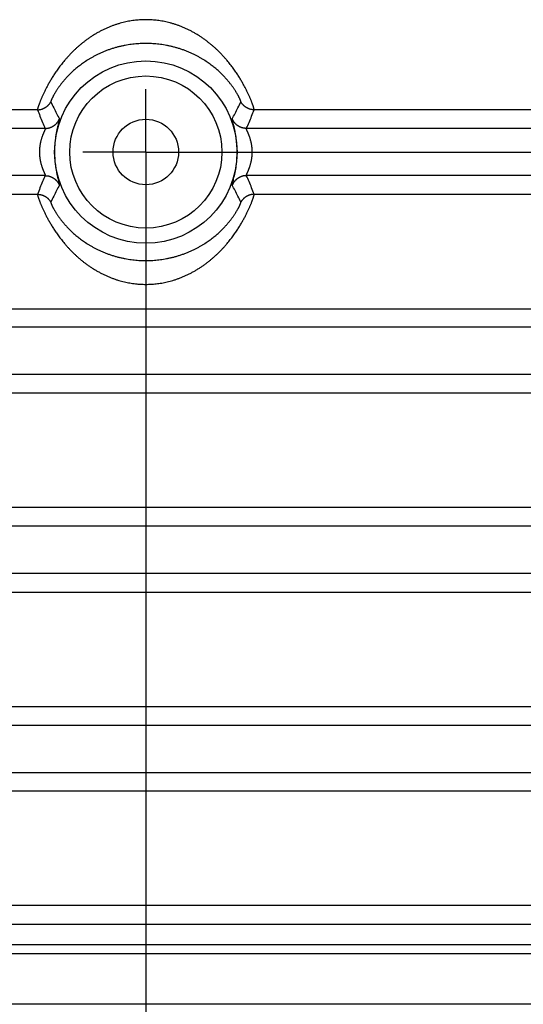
# Model space of a CAD drawing. Header units: inches. Extents: x 0 to 34, y 0 to 22.
# Tile 12 of 152: x 5.4 to 6.4, y 6.9 to 8.8. Entities that reach past the tile are written whole.
import ezdxf

# ---------------------------------------------------------------- set-up
doc = ezdxf.new("R2010")
doc.units = ezdxf.units.IN
doc.header["$LTSCALE"] = 1.87
doc.header["$MEASUREMENT"] = 0
doc.linetypes.add('CENTER', pattern=[0.6, 0.375, -0.075, 0.075, -0.075])
doc.layers.get('0').update_dxf_attribs({"linetype": 'CONTINUOUS'})
doc.layers.add('DEFAULT_1', color=7, linetype='CENTER')
doc.layers.add('DIMENSIONS', color=7, linetype='CONTINUOUS')
doc.styles.get("Standard").update_dxf_attribs({"font": 'txt', "width": 0.8})
doc.dimstyles.new('DIMSTYLE_1', dxfattribs={"dimtxt": 0.125, "dimasz": 0.18, "dimexe": 0.18, "dimexo": 0.0625, "dimgap": 0.09, "dimtad": 0, "dimtih": 1, "dimtoh": 1, "dimdec": 3, "dimzin": 4, "dimdsep": 46, "dimtxsty": 'STANDARD', "dimblk": '_FILLED', "dimblk1": '_FILLED', "dimblk2": '_FILLED', "dimcen": 0.09, "dimadec": 0, "dimazin": 0, "dimtp": 0.01, "dimtm": 0.01, "dimtfac": 1, "dimtdec": 3, "dimtofl": 0, "dimtmove": 0, "dimatfit": 3, "dimldrblk": '_FILLED', "dimfxl": 1, "dimtolj": 1, "dimtzin": 4, "dimarcsym": 0})

# ---------------------------------------------------------------- blocks, each defined once
blk = doc.blocks.new('_FILLED')
at = {"color": 0, "linetype": 'BYBLOCK'}
blk.add_solid([(0, 0), (-1, 0.174), (-1, -0.174)], dxfattribs=at)
blk = doc.blocks.new('*D0')
at = {"layer": 'DIMENSIONS', "color": 2, "linetype": 'CONTINUOUS'}
for p, q in [((5.7499, 8.5764), (8.2969, 8.5764)), ((8.1719, 8.5764), (8.1719, 7.7371)), ((8.1719, 6.6554), (8.1719, 7.2996)), ((7.1783, 6.6554), (8.2969, 6.6554))]:
    blk.add_line(p, q, dxfattribs=at)
at = {"layer": 'DIMENSIONS', "color": 2, "linetype": 'CONTINUOUS', "xscale": 0.18, "yscale": 0.18, "zscale": 0.18}
for p, rotation in [((8.1719, 8.5764), 90), ((8.1719, 6.6554), 270)]:
    blk.add_blockref('_FILLED', p, dxfattribs=dict(at, rotation=rotation))
at = {"layer": 'DIMENSIONS', "color": 2, "linetype": 'CONTINUOUS', "width": 0.8}
for s, p in [('1.921', (7.8219, 7.5496)), ('[', (7.8219, 7.3621)), ('48.79', (7.9219, 7.3621)), (']', (8.4219, 7.3621))]:
    blk.add_text(s, height=0.125, dxfattribs=at).set_placement(p)
blk = doc.blocks.new('*D2')
at = {"layer": 'DIMENSIONS', "color": 2, "linetype": 'CONTINUOUS'}
for p, q in [((5.6874, 8.5139), (5.6874, 5.7804)), ((3.9529, 6.8788), (3.9529, 5.7804)), ((3.9529, 5.9054), (3.5929, 5.9054)), ((5.6874, 5.9054), (6.0474, 5.9054))]:
    blk.add_line(p, q, dxfattribs=at)
at = {"layer": 'DIMENSIONS', "color": 2, "linetype": 'CONTINUOUS', "xscale": 0.18, "yscale": 0.18, "zscale": 0.18}
blk.add_blockref('_FILLED', (3.9529, 5.9054), dxfattribs=at)
at = {"layer": 'DIMENSIONS', "color": 2, "linetype": 'CONTINUOUS', "xscale": 0.18, "yscale": 0.18, "zscale": 0.18, "rotation": 180}
blk.add_blockref('_FILLED', (5.6874, 5.9054), dxfattribs=at)
at = {"layer": 'DIMENSIONS', "color": 2, "linetype": 'CONTINUOUS', "width": 0.8}
for s, p in [('1.735', (4.0964, 5.8429)), ('[', (4.7214, 5.8429)), ('44.06', (4.8214, 5.8429)), (']', (5.3214, 5.8429))]:
    blk.add_text(s, height=0.125, dxfattribs=at).set_placement(p)

msp = doc.modelspace()

# ---------------------------------------------------------------- linework, layer by layer
at = {"color": 7, "linetype": 'CONTINUOUS'}
for p, q in [((5.4724, 8.6603), (4.4063, 8.6603)), ((6.9685, 8.6603), (5.9023, 8.6603)), ((5.488, 8.6234), (4.6589, 8.6234)), ((6.7159, 8.6234), (5.8868, 8.6234)), ((5.5064, 8.582), (5.5064, 8.5716)), ((5.8684, 8.5708), (5.8684, 8.5812)), ((5.488, 8.5295), (4.6589, 8.5295)), ((6.7159, 8.5295), (5.8868, 8.5295)), ((4.4063, 8.4925), (5.4724, 8.4925)), ((5.9023, 8.4925), (6.9685, 8.4925)), ((4.002, 8.2653), (7.3728, 8.2653)), ((7.3057, 8.2284), (4.0691, 8.2284)), ((7.3057, 8.1345), (4.0691, 8.1345)), ((7.3728, 8.0975), (4.002, 8.0975)), ((7.3728, 7.8703), (4.002, 7.8703)), ((7.3057, 7.8334), (4.0691, 7.8334)), ((7.3057, 7.7395), (4.0691, 7.7395)), ((4.002, 7.7025), (7.3728, 7.7025)), ((4.4063, 7.4753), (6.9685, 7.4753)), ((4.6589, 7.4384), (6.7159, 7.4384)), ((4.6589, 7.3445), (6.7159, 7.3445)), ((6.9685, 7.3075), (4.4063, 7.3075)), ((7.3728, 7.0803), (4.002, 7.0803)), ((4.0966, 7.0431), (7.2781, 7.0431)), ((4.0966, 7.0031), (7.2781, 7.0031)), ((3.9967, 6.9852), (7.378, 6.9852)), ((4.0966, 6.8853), (7.2781, 6.8853))]:
    msp.add_line(p, q, dxfattribs=at)
for radius in [0.181, 0.151, 0.065]:
    msp.add_circle((5.6874, 8.5764), radius, dxfattribs=at)
for points, knots in [([(5.6874, 8.8392), (5.6857, 8.8392), (5.6823, 8.8391), (5.6771, 8.8389), (5.6719, 8.8385), (5.6666, 8.838), (5.6613, 8.8374), (5.6559, 8.8365), (5.6505, 8.8355), (5.6449, 8.8343), (5.6393, 8.8329), (5.6336, 8.8313), (5.6278, 8.8294), (5.6219, 8.8274), (5.616, 8.8251), (5.61, 8.8226), (5.6041, 8.8198), (5.5982, 8.8169), (5.5924, 8.8138), (5.5867, 8.8104), (5.5811, 8.807), (5.5757, 8.8034), (5.5704, 8.7996), (5.5654, 8.7958), (5.5605, 8.792), (5.5558, 8.788), (5.5513, 8.7841), (5.5469, 8.7801), (5.5428, 8.7761), (5.5388, 8.7721), (5.535, 8.7681), (5.5314, 8.7641), (5.5279, 8.7602), (5.5246, 8.7562), (5.5214, 8.7523), (5.5184, 8.7485), (5.5155, 8.7447), (5.5128, 8.7409), (5.5101, 8.7372), (5.5076, 8.7335), (5.5052, 8.7299), (5.5029, 8.7263), (5.5008, 8.7228), (5.4987, 8.7194), (5.4967, 8.716), (5.4948, 8.7127), (5.4931, 8.7095), (5.4914, 8.7064), (5.4898, 8.7033), (5.4883, 8.7004), (5.4868, 8.6975), (5.4855, 8.6947), (5.4842, 8.692), (5.483, 8.6893), (5.4819, 8.6868), (5.4808, 8.6844), (5.4798, 8.6821), (5.4789, 8.6798), (5.478, 8.6777), (5.4772, 8.6757), (5.4765, 8.6738), (5.4759, 8.672), (5.4753, 8.6703), (5.4747, 8.6688), (5.4742, 8.6674), (5.4738, 8.6661), (5.4734, 8.6649), (5.4731, 8.6639), (5.4729, 8.6629), (5.4727, 8.6622), (5.4725, 8.6615), (5.4724, 8.661), (5.4724, 8.6606), (5.4724, 8.6604), (5.4724, 8.6603)], [0, 0, 0, 0, 0.01712, 0.03441, 0.051893, 0.069591, 0.087529, 0.105748, 0.124311, 0.143272, 0.162678, 0.182566, 0.202928, 0.223744, 0.244974, 0.266563, 0.288444, 0.310515, 0.33267, 0.354809, 0.376835, 0.39866, 0.420226, 0.441477, 0.462373, 0.482886, 0.502991, 0.522677, 0.541948, 0.560807, 0.579254, 0.597286, 0.614901, 0.632105, 0.648909, 0.665324, 0.681357, 0.697014, 0.712296, 0.727199, 0.741717, 0.755849, 0.769607, 0.783004, 0.796049, 0.80873, 0.821032, 0.832946, 0.844479, 0.855637, 0.866429, 0.876851, 0.886897, 0.896562, 0.905835, 0.914707, 0.923171, 0.931227, 0.938875, 0.946113, 0.952928, 0.959307, 0.96524, 0.970723, 0.975754, 0.98033, 0.984443, 0.988088, 0.99126, 0.993957, 0.996177, 0.99792, 0.99919, 1, 1, 1, 1]), ([(5.9023, 8.6603), (5.9024, 8.6604), (5.9024, 8.6606), (5.9023, 8.661), (5.9022, 8.6615), (5.9021, 8.6622), (5.9019, 8.6629), (5.9016, 8.6639), (5.9013, 8.6649), (5.901, 8.6661), (5.9005, 8.6674), (5.9001, 8.6688), (5.8995, 8.6703), (5.8989, 8.672), (5.8983, 8.6738), (5.8975, 8.6757), (5.8967, 8.6777), (5.8959, 8.6798), (5.895, 8.6821), (5.894, 8.6844), (5.8929, 8.6868), (5.8918, 8.6893), (5.8906, 8.692), (5.8893, 8.6947), (5.888, 8.6975), (5.8865, 8.7004), (5.885, 8.7034), (5.8834, 8.7064), (5.8817, 8.7095), (5.8799, 8.7128), (5.8781, 8.716), (5.8761, 8.7194), (5.874, 8.7228), (5.8719, 8.7263), (5.8696, 8.7299), (5.8672, 8.7335), (5.8647, 8.7371), (5.862, 8.7409), (5.8593, 8.7446), (5.8564, 8.7485), (5.8534, 8.7523), (5.8502, 8.7562), (5.8469, 8.7602), (5.8434, 8.7641), (5.8398, 8.7681), (5.836, 8.7721), (5.832, 8.7761), (5.8279, 8.7801), (5.8236, 8.7841), (5.819, 8.788), (5.8143, 8.7919), (5.8095, 8.7958), (5.8044, 8.7996), (5.7991, 8.8033), (5.7937, 8.8069), (5.7881, 8.8104), (5.7824, 8.8137), (5.7766, 8.8169), (5.7707, 8.8198), (5.7648, 8.8226), (5.7588, 8.8251), (5.7529, 8.8274), (5.7471, 8.8294), (5.7413, 8.8313), (5.7355, 8.8329), (5.7299, 8.8343), (5.7244, 8.8355), (5.7189, 8.8365), (5.7135, 8.8373), (5.7082, 8.838), (5.7029, 8.8385), (5.6977, 8.8389), (5.6925, 8.8391), (5.6891, 8.8392), (5.6874, 8.8392)], [0, 0, 0, 0, 0.00081, 0.002079, 0.003822, 0.006041, 0.008738, 0.011909, 0.015553, 0.019665, 0.02424, 0.02927, 0.034752, 0.040683, 0.04706, 0.053876, 0.061117, 0.068772, 0.076832, 0.085296, 0.094166, 0.10344, 0.113108, 0.123162, 0.133594, 0.144397, 0.155568, 0.167106, 0.179017, 0.191304, 0.20397, 0.217008, 0.230406, 0.244156, 0.258269, 0.27276, 0.287645, 0.302922, 0.318584, 0.334621, 0.351035, 0.367836, 0.385032, 0.402632, 0.420644, 0.439077, 0.457928, 0.477195, 0.496875, 0.516963, 0.537455, 0.558345, 0.579595, 0.601158, 0.622984, 0.645002, 0.667139, 0.689304, 0.711381, 0.733262, 0.754858, 0.776092, 0.796907, 0.817264, 0.837148, 0.856565, 0.875537, 0.894105, 0.912321, 0.93025, 0.94795, 0.965454, 0.982794, 1, 1, 1, 1]), ([(5.6874, 8.792), (5.6855, 8.792), (5.6818, 8.7919), (5.6761, 8.7917), (5.6703, 8.7913), (5.6644, 8.7908), (5.6585, 8.7901), (5.6524, 8.7892), (5.6462, 8.7881), (5.64, 8.7869), (5.6336, 8.7854), (5.6273, 8.7837), (5.6208, 8.7817), (5.6144, 8.7796), (5.6081, 8.7773), (5.602, 8.7747), (5.596, 8.7721), (5.5903, 8.7694), (5.5848, 8.7665), (5.5796, 8.7637), (5.5747, 8.7608), (5.5701, 8.7579), (5.5657, 8.755), (5.5615, 8.7521), (5.5576, 8.7492), (5.5539, 8.7464), (5.5504, 8.7436), (5.5472, 8.7408), (5.544, 8.7381), (5.5411, 8.7354), (5.5383, 8.7327), (5.5357, 8.7301), (5.5332, 8.7276), (5.5308, 8.7251), (5.5285, 8.7226), (5.5264, 8.7202), (5.5244, 8.7178), (5.5225, 8.7155), (5.5206, 8.7132), (5.5189, 8.711), (5.5173, 8.7088), (5.5157, 8.7067), (5.5142, 8.7046), (5.5128, 8.7026), (5.5115, 8.7006), (5.5103, 8.6987), (5.5091, 8.6969), (5.508, 8.6951), (5.5069, 8.6933), (5.5059, 8.6917), (5.505, 8.6901), (5.5042, 8.6885), (5.5034, 8.687), (5.5027, 8.6857), (5.502, 8.6843), (5.5014, 8.6831), (5.5009, 8.682), (5.5004, 8.6809), (5.5, 8.68), (5.4997, 8.6791), (5.4994, 8.6784), (5.4992, 8.6778), (5.499, 8.6772), (5.4989, 8.6768), (5.4989, 8.6765), (5.4989, 8.6763), (5.4989, 8.6763)], [0, 0, 0, 0, 0.023821, 0.048103, 0.072856, 0.098094, 0.123831, 0.150078, 0.176848, 0.204156, 0.231969, 0.260231, 0.288886, 0.317844, 0.346788, 0.375347, 0.403296, 0.430465, 0.456756, 0.482103, 0.506483, 0.529905, 0.552385, 0.573958, 0.594666, 0.614555, 0.633673, 0.652066, 0.669765, 0.6868, 0.703206, 0.719027, 0.734307, 0.749077, 0.763344, 0.77712, 0.790425, 0.803289, 0.815739, 0.827791, 0.83945, 0.850721, 0.86161, 0.872123, 0.882264, 0.892038, 0.901449, 0.910496, 0.919173, 0.927468, 0.93537, 0.942877, 0.949986, 0.956685, 0.962958, 0.968783, 0.974148, 0.97904, 0.983451, 0.987365, 0.990771, 0.993656, 0.996016, 0.99785, 0.999167, 1, 1, 1, 1]), ([(5.8759, 8.6763), (5.8759, 8.6763), (5.8759, 8.6765), (5.8758, 8.6768), (5.8757, 8.6772), (5.8756, 8.6778), (5.8754, 8.6784), (5.8751, 8.6791), (5.8747, 8.68), (5.8743, 8.6809), (5.8739, 8.682), (5.8733, 8.6831), (5.8727, 8.6843), (5.8721, 8.6857), (5.8714, 8.6871), (5.8706, 8.6885), (5.8697, 8.6901), (5.8688, 8.6917), (5.8679, 8.6933), (5.8668, 8.6951), (5.8657, 8.6969), (5.8645, 8.6987), (5.8633, 8.7007), (5.8619, 8.7026), (5.8605, 8.7047), (5.8591, 8.7067), (5.8575, 8.7089), (5.8559, 8.711), (5.8541, 8.7133), (5.8523, 8.7155), (5.8504, 8.7179), (5.8484, 8.7202), (5.8462, 8.7226), (5.844, 8.7251), (5.8416, 8.7276), (5.8391, 8.7302), (5.8364, 8.7328), (5.8337, 8.7354), (5.8307, 8.7381), (5.8276, 8.7408), (5.8243, 8.7436), (5.8208, 8.7464), (5.8171, 8.7492), (5.8132, 8.7521), (5.8091, 8.755), (5.8047, 8.7579), (5.8, 8.7608), (5.7951, 8.7637), (5.7899, 8.7666), (5.7845, 8.7694), (5.7787, 8.7721), (5.7728, 8.7748), (5.7666, 8.7773), (5.7603, 8.7796), (5.754, 8.7817), (5.7476, 8.7836), (5.7412, 8.7854), (5.7349, 8.7868), (5.7286, 8.7881), (5.7224, 8.7892), (5.7163, 8.7901), (5.7104, 8.7908), (5.7045, 8.7913), (5.6987, 8.7917), (5.693, 8.7919), (5.6893, 8.792), (5.6874, 8.792)], [0, 0, 0, 0, 0.000834, 0.002151, 0.003986, 0.006348, 0.009234, 0.012641, 0.016557, 0.02097, 0.025865, 0.031231, 0.037059, 0.043334, 0.050039, 0.057155, 0.064668, 0.072574, 0.08087, 0.089552, 0.098608, 0.10803, 0.117814, 0.127962, 0.138481, 0.149374, 0.160649, 0.172312, 0.184371, 0.196834, 0.20971, 0.223016, 0.236782, 0.251039, 0.26581, 0.28111, 0.296949, 0.313355, 0.33038, 0.348071, 0.36647, 0.385607, 0.40551, 0.426224, 0.447803, 0.470292, 0.493722, 0.518119, 0.543486, 0.569815, 0.597042, 0.624967, 0.65338, 0.682068, 0.710821, 0.739432, 0.767724, 0.795605, 0.822992, 0.849803, 0.876037, 0.901734, 0.926936, 0.951687, 0.976028, 1, 1, 1, 1]), ([(5.4724, 8.6603), (5.4729, 8.6603), (5.474, 8.6604), (5.4755, 8.6605), (5.4771, 8.6607), (5.4786, 8.661), (5.4801, 8.6613), (5.4816, 8.6618), (5.483, 8.6623), (5.4845, 8.6629), (5.4859, 8.6635), (5.4872, 8.6642), (5.4886, 8.665), (5.4898, 8.6659), (5.4911, 8.6668), (5.4923, 8.6678), (5.4934, 8.6689), (5.4945, 8.67), (5.4955, 8.6711), (5.4965, 8.6724), (5.4973, 8.6736), (5.4982, 8.6749), (5.4987, 8.6758), (5.4989, 8.6763)], [0, 0, 0, 0, 0.04762, 0.095241, 0.142863, 0.190487, 0.238111, 0.285736, 0.333361, 0.380987, 0.428611, 0.476236, 0.523859, 0.571482, 0.619103, 0.666722, 0.71434, 0.761956, 0.80957, 0.857181, 0.90479, 0.952396, 1, 1, 1, 1]), ([(5.4989, 8.6763), (5.5008, 8.6722), (5.5044, 8.6644), (5.5101, 8.6532), (5.514, 8.646), (5.516, 8.6426)], [0, 0, 0, 0, 0.35329, 0.685756, 1, 1, 1, 1]), ([(5.8588, 8.6426), (5.8607, 8.646), (5.8647, 8.6532), (5.8704, 8.6644), (5.874, 8.6722), (5.8759, 8.6763)], [0, 0, 0, 0, 0.314259, 0.646723, 1, 1, 1, 1]), ([(5.9023, 8.6603), (5.9018, 8.6603), (5.9008, 8.6604), (5.8993, 8.6605), (5.8977, 8.6607), (5.8962, 8.661), (5.8947, 8.6613), (5.8932, 8.6618), (5.8917, 8.6623), (5.8903, 8.6629), (5.8889, 8.6635), (5.8876, 8.6642), (5.8862, 8.665), (5.8849, 8.6659), (5.8837, 8.6668), (5.8825, 8.6678), (5.8814, 8.6689), (5.8803, 8.67), (5.8793, 8.6711), (5.8783, 8.6724), (5.8774, 8.6736), (5.8766, 8.6749), (5.8761, 8.6758), (5.8759, 8.6763)], [0, 0, 0, 0, 0.047619, 0.09524, 0.142862, 0.190485, 0.238109, 0.285734, 0.333359, 0.380983, 0.428608, 0.476232, 0.523856, 0.571478, 0.6191, 0.666719, 0.714337, 0.761953, 0.809567, 0.857179, 0.904789, 0.952396, 1, 1, 1, 1]), ([(5.4724, 8.6603), (5.474, 8.6561), (5.4773, 8.6476), (5.4825, 8.6353), (5.4862, 8.6273), (5.488, 8.6234)], [0, 0, 0, 0, 0.342054, 0.675526, 1, 1, 1, 1]), ([(5.488, 8.6234), (5.4885, 8.6234), (5.4895, 8.6234), (5.491, 8.6235), (5.4925, 8.6237), (5.494, 8.624), (5.4954, 8.6243), (5.4969, 8.6247), (5.4983, 8.6252), (5.4997, 8.6258), (5.5011, 8.6264), (5.5024, 8.6271), (5.5037, 8.6278), (5.505, 8.6286), (5.5062, 8.6295), (5.5074, 8.6305), (5.5085, 8.6315), (5.5096, 8.6325), (5.5106, 8.6336), (5.5115, 8.6348), (5.5124, 8.636), (5.5133, 8.6372), (5.5141, 8.6385), (5.5148, 8.6398), (5.5154, 8.6412), (5.5158, 8.6421), (5.516, 8.6426)], [0, 0, 0, 0, 0.041664, 0.08333, 0.124997, 0.166666, 0.208336, 0.250007, 0.291679, 0.333351, 0.375024, 0.416697, 0.45837, 0.500043, 0.541715, 0.583387, 0.625058, 0.666727, 0.708394, 0.75006, 0.791723, 0.833383, 0.875041, 0.916697, 0.95835, 1, 1, 1, 1]), ([(5.516, 8.6426), (5.5165, 8.6417), (5.5148, 8.6379), (5.5137, 8.6311), (5.5106, 8.62), (5.5083, 8.6066), (5.5068, 8.5936), (5.5064, 8.5853), (5.5064, 8.582)], [0, 0, 0, 0, 0.047885, 0.172093, 0.361908, 0.59396, 0.843084, 1, 1, 1, 1]), ([(5.8684, 8.5812), (5.8684, 8.584), (5.8681, 8.5911), (5.867, 8.6025), (5.865, 8.6147), (5.8629, 8.6254), (5.8605, 8.6338), (5.8596, 8.6391), (5.8584, 8.6419), (5.8588, 8.6426)], [0, 0, 0, 0, 0.132557, 0.344521, 0.548341, 0.72943, 0.87216, 0.963823, 1, 1, 1, 1]), ([(5.8868, 8.6234), (5.8863, 8.6234), (5.8853, 8.6234), (5.8838, 8.6235), (5.8823, 8.6237), (5.8808, 8.624), (5.8793, 8.6243), (5.8779, 8.6247), (5.8765, 8.6252), (5.8751, 8.6258), (5.8737, 8.6264), (5.8724, 8.6271), (5.8711, 8.6278), (5.8698, 8.6286), (5.8686, 8.6295), (5.8674, 8.6305), (5.8663, 8.6315), (5.8652, 8.6325), (5.8642, 8.6336), (5.8632, 8.6348), (5.8623, 8.636), (5.8615, 8.6372), (5.8607, 8.6385), (5.86, 8.6398), (5.8594, 8.6412), (5.859, 8.6421), (5.8588, 8.6426)], [0, 0, 0, 0, 0.041661, 0.083324, 0.124989, 0.166655, 0.208323, 0.249992, 0.291662, 0.333333, 0.375004, 0.416677, 0.458349, 0.500022, 0.541694, 0.583366, 0.625037, 0.666707, 0.708376, 0.750043, 0.791708, 0.833371, 0.875032, 0.91669, 0.958346, 1, 1, 1, 1]), ([(5.8868, 8.6234), (5.8886, 8.6273), (5.8923, 8.6353), (5.8975, 8.6476), (5.9007, 8.6561), (5.9023, 8.6603)], [0, 0, 0, 0, 0.324469, 0.65794, 1, 1, 1, 1]), ([(5.488, 8.6234), (5.488, 8.6234), (5.4881, 8.6232), (5.488, 8.623), (5.488, 8.6228), (5.4879, 8.6224), (5.4877, 8.622), (5.4875, 8.6215), (5.4873, 8.6209), (5.487, 8.6202), (5.4866, 8.6194), (5.4863, 8.6185), (5.4858, 8.6176), (5.4854, 8.6165), (5.4849, 8.6154), (5.4844, 8.6141), (5.4838, 8.6128), (5.4832, 8.6114), (5.4827, 8.6099), (5.4821, 8.6083), (5.4815, 8.6067), (5.4809, 8.605), (5.4804, 8.6033), (5.4798, 8.6015), (5.4793, 8.5996), (5.4789, 8.5978), (5.4784, 8.5959), (5.478, 8.594), (5.4776, 8.592), (5.4773, 8.5901), (5.477, 8.5882), (5.4768, 8.5862), (5.4766, 8.5843), (5.4764, 8.5823), (5.4763, 8.5804), (5.4763, 8.5784), (5.4762, 8.5764), (5.4763, 8.5745), (5.4763, 8.5725), (5.4764, 8.5706), (5.4766, 8.5686), (5.4768, 8.5667), (5.477, 8.5647), (5.4773, 8.5628), (5.4776, 8.5608), (5.478, 8.5589), (5.4784, 8.557), (5.4789, 8.5551), (5.4793, 8.5533), (5.4798, 8.5514), (5.4804, 8.5496), (5.4809, 8.5479), (5.4815, 8.5462), (5.4821, 8.5445), (5.4827, 8.543), (5.4832, 8.5415), (5.4838, 8.5401), (5.4844, 8.5387), (5.4849, 8.5375), (5.4854, 8.5363), (5.4858, 8.5353), (5.4863, 8.5343), (5.4866, 8.5335), (5.487, 8.5327), (5.4873, 8.532), (5.4875, 8.5314), (5.4877, 8.5309), (5.4879, 8.5304), (5.488, 8.5301), (5.488, 8.5298), (5.4881, 8.5296), (5.488, 8.5295), (5.488, 8.5295)], [0, 0, 0, 0, 0.001281, 0.003283, 0.006133, 0.009889, 0.014585, 0.020245, 0.026889, 0.034535, 0.043198, 0.05289, 0.063618, 0.07538, 0.08817, 0.101957, 0.116693, 0.132317, 0.148756, 0.165928, 0.183741, 0.202109, 0.220942, 0.240152, 0.259656, 0.27937, 0.299224, 0.319183, 0.339223, 0.359318, 0.379435, 0.399545, 0.419634, 0.439708, 0.459775, 0.47984, 0.499903, 0.519966, 0.540028, 0.56009, 0.580156, 0.600237, 0.620341, 0.640458, 0.660556, 0.6806, 0.700563, 0.720419, 0.740135, 0.759642, 0.77886, 0.797703, 0.816081, 0.833904, 0.851084, 0.867531, 0.883164, 0.89791, 0.91171, 0.924512, 0.936289, 0.947031, 0.956736, 0.965409, 0.973065, 0.97972, 0.985391, 0.990096, 0.99386, 0.996714, 0.998718, 1, 1, 1, 1]), ([(5.8868, 8.5295), (5.8867, 8.5295), (5.8867, 8.5296), (5.8867, 8.5298), (5.8868, 8.5301), (5.8869, 8.5304), (5.8871, 8.5309), (5.8873, 8.5314), (5.8875, 8.532), (5.8878, 8.5327), (5.8881, 8.5335), (5.8885, 8.5343), (5.8889, 8.5353), (5.8894, 8.5363), (5.8899, 8.5375), (5.8904, 8.5387), (5.891, 8.5401), (5.8915, 8.5415), (5.8921, 8.543), (5.8927, 8.5445), (5.8933, 8.5462), (5.8938, 8.5479), (5.8944, 8.5496), (5.8949, 8.5514), (5.8954, 8.5533), (5.8959, 8.5551), (5.8964, 8.557), (5.8968, 8.5589), (5.8971, 8.5608), (5.8975, 8.5628), (5.8977, 8.5647), (5.898, 8.5667), (5.8982, 8.5686), (5.8983, 8.5706), (5.8984, 8.5725), (5.8985, 8.5745), (5.8985, 8.5764), (5.8985, 8.5784), (5.8984, 8.5804), (5.8983, 8.5823), (5.8982, 8.5843), (5.898, 8.5862), (5.8977, 8.5882), (5.8975, 8.5901), (5.8971, 8.592), (5.8968, 8.594), (5.8964, 8.5959), (5.8959, 8.5978), (5.8954, 8.5996), (5.8949, 8.6015), (5.8944, 8.6033), (5.8938, 8.605), (5.8933, 8.6067), (5.8927, 8.6083), (5.8921, 8.6099), (5.8915, 8.6114), (5.891, 8.6128), (5.8904, 8.6141), (5.8899, 8.6154), (5.8894, 8.6165), (5.8889, 8.6176), (5.8885, 8.6185), (5.8881, 8.6194), (5.8878, 8.6202), (5.8875, 8.6209), (5.8873, 8.6215), (5.8871, 8.622), (5.8869, 8.6224), (5.8868, 8.6228), (5.8867, 8.623), (5.8867, 8.6232), (5.8867, 8.6234), (5.8868, 8.6234)], [0, 0, 0, 0, 0.001282, 0.003286, 0.00614, 0.009903, 0.014609, 0.020279, 0.026934, 0.03459, 0.043263, 0.052968, 0.06371, 0.075487, 0.088289, 0.102089, 0.116835, 0.132467, 0.148915, 0.166094, 0.183917, 0.202295, 0.221138, 0.240355, 0.259863, 0.279579, 0.299435, 0.319397, 0.33944, 0.359537, 0.379654, 0.399759, 0.41984, 0.439906, 0.459968, 0.48003, 0.500092, 0.520156, 0.540221, 0.560288, 0.580363, 0.600452, 0.620562, 0.640679, 0.660774, 0.680815, 0.700774, 0.720627, 0.740341, 0.759845, 0.779056, 0.797889, 0.816257, 0.834071, 0.851243, 0.867682, 0.883306, 0.898042, 0.91183, 0.924619, 0.936382, 0.94711, 0.956802, 0.965464, 0.973111, 0.979755, 0.985415, 0.990111, 0.993867, 0.996717, 0.998719, 1, 1, 1, 1]), ([(5.5064, 8.5716), (5.5064, 8.5689), (5.5066, 8.5617), (5.5078, 8.5504), (5.5097, 8.5382), (5.5119, 8.5275), (5.5143, 8.519), (5.5152, 8.5138), (5.5164, 8.5109), (5.516, 8.5103)], [0, 0, 0, 0, 0.132439, 0.344111, 0.547709, 0.728815, 0.871764, 0.96368, 1, 1, 1, 1]), ([(5.8588, 8.5103), (5.8583, 8.5111), (5.86, 8.5149), (5.8611, 8.5218), (5.8641, 8.5329), (5.8665, 8.5463), (5.868, 8.5593), (5.8683, 8.5676), (5.8684, 8.5708)], [0, 0, 0, 0, 0.048114, 0.172712, 0.362782, 0.594783, 0.843558, 1, 1, 1, 1]), ([(5.488, 8.5295), (5.4862, 8.5255), (5.4825, 8.5175), (5.4773, 8.5052), (5.474, 8.4968), (5.4724, 8.4925)], [0, 0, 0, 0, 0.324469, 0.65794, 1, 1, 1, 1]), ([(5.488, 8.5295), (5.4885, 8.5295), (5.4895, 8.5294), (5.491, 8.5293), (5.4925, 8.5291), (5.494, 8.5289), (5.4954, 8.5285), (5.4969, 8.5281), (5.4983, 8.5276), (5.4997, 8.5271), (5.5011, 8.5265), (5.5024, 8.5258), (5.5037, 8.525), (5.505, 8.5242), (5.5062, 8.5233), (5.5074, 8.5224), (5.5085, 8.5214), (5.5096, 8.5203), (5.5106, 8.5192), (5.5115, 8.5181), (5.5124, 8.5169), (5.5133, 8.5156), (5.5141, 8.5144), (5.5148, 8.513), (5.5154, 8.5117), (5.5158, 8.5108), (5.516, 8.5103)], [0, 0, 0, 0, 0.041661, 0.083324, 0.124989, 0.166655, 0.208323, 0.249992, 0.291662, 0.333333, 0.375005, 0.416677, 0.458349, 0.500022, 0.541694, 0.583366, 0.625038, 0.666708, 0.708376, 0.750043, 0.791708, 0.833371, 0.875032, 0.91669, 0.958346, 1, 1, 1, 1]), ([(5.8868, 8.5295), (5.8863, 8.5295), (5.8853, 8.5294), (5.8838, 8.5293), (5.8823, 8.5291), (5.8808, 8.5289), (5.8793, 8.5285), (5.8779, 8.5281), (5.8765, 8.5276), (5.8751, 8.5271), (5.8737, 8.5265), (5.8724, 8.5258), (5.8711, 8.525), (5.8698, 8.5242), (5.8686, 8.5233), (5.8674, 8.5224), (5.8663, 8.5214), (5.8652, 8.5203), (5.8642, 8.5192), (5.8632, 8.5181), (5.8623, 8.5169), (5.8615, 8.5156), (5.8607, 8.5144), (5.86, 8.513), (5.8594, 8.5117), (5.859, 8.5108), (5.8588, 8.5103)], [0, 0, 0, 0, 0.041664, 0.08333, 0.124997, 0.166666, 0.208336, 0.250007, 0.291679, 0.333351, 0.375024, 0.416697, 0.45837, 0.500043, 0.541715, 0.583387, 0.625058, 0.666727, 0.708394, 0.750059, 0.791723, 0.833383, 0.875041, 0.916697, 0.95835, 1, 1, 1, 1]), ([(5.9023, 8.4925), (5.9007, 8.4968), (5.8975, 8.5052), (5.8923, 8.5175), (5.8886, 8.5255), (5.8868, 8.5295)], [0, 0, 0, 0, 0.342054, 0.675526, 1, 1, 1, 1]), ([(5.516, 8.5103), (5.514, 8.5068), (5.5101, 8.4997), (5.5044, 8.4885), (5.5008, 8.4806), (5.4989, 8.4766)], [0, 0, 0, 0, 0.314259, 0.646723, 1, 1, 1, 1]), ([(5.8759, 8.4766), (5.874, 8.4806), (5.8704, 8.4885), (5.8647, 8.4997), (5.8607, 8.5068), (5.8588, 8.5103)], [0, 0, 0, 0, 0.35329, 0.685756, 1, 1, 1, 1]), ([(5.4724, 8.4925), (5.4729, 8.4925), (5.474, 8.4925), (5.4755, 8.4924), (5.4771, 8.4922), (5.4786, 8.4919), (5.4801, 8.4915), (5.4816, 8.4911), (5.483, 8.4906), (5.4845, 8.49), (5.4859, 8.4893), (5.4872, 8.4886), (5.4886, 8.4878), (5.4898, 8.487), (5.4911, 8.486), (5.4923, 8.485), (5.4934, 8.484), (5.4945, 8.4829), (5.4955, 8.4817), (5.4965, 8.4805), (5.4973, 8.4792), (5.4982, 8.4779), (5.4987, 8.477), (5.4989, 8.4766)], [0, 0, 0, 0, 0.047619, 0.09524, 0.142862, 0.190485, 0.238109, 0.285734, 0.333359, 0.380983, 0.428608, 0.476232, 0.523856, 0.571478, 0.6191, 0.666719, 0.714337, 0.761953, 0.809567, 0.857179, 0.904789, 0.952396, 1, 1, 1, 1]), ([(5.4724, 8.4925), (5.4724, 8.4924), (5.4724, 8.4922), (5.4724, 8.4918), (5.4725, 8.4913), (5.4727, 8.4907), (5.4729, 8.4899), (5.4731, 8.489), (5.4734, 8.488), (5.4738, 8.4868), (5.4742, 8.4855), (5.4747, 8.4841), (5.4753, 8.4825), (5.4759, 8.4808), (5.4765, 8.4791), (5.4772, 8.4772), (5.478, 8.4751), (5.4789, 8.473), (5.4798, 8.4708), (5.4808, 8.4685), (5.4819, 8.466), (5.483, 8.4635), (5.4842, 8.4609), (5.4855, 8.4582), (5.4868, 8.4554), (5.4883, 8.4525), (5.4898, 8.4495), (5.4914, 8.4464), (5.4931, 8.4433), (5.4948, 8.4401), (5.4967, 8.4368), (5.4987, 8.4335), (5.5008, 8.43), (5.5029, 8.4265), (5.5052, 8.423), (5.5076, 8.4194), (5.5101, 8.4157), (5.5127, 8.412), (5.5155, 8.4082), (5.5184, 8.4044), (5.5214, 8.4005), (5.5246, 8.3966), (5.5279, 8.3927), (5.5314, 8.3888), (5.535, 8.3848), (5.5388, 8.3808), (5.5428, 8.3768), (5.5469, 8.3728), (5.5512, 8.3688), (5.5557, 8.3648), (5.5604, 8.3609), (5.5653, 8.357), (5.5704, 8.3532), (5.5757, 8.3495), (5.5811, 8.3459), (5.5867, 8.3424), (5.5924, 8.3391), (5.5982, 8.336), (5.6041, 8.333), (5.61, 8.3303), (5.6159, 8.3278), (5.6218, 8.3255), (5.6277, 8.3234), (5.6335, 8.3216), (5.6392, 8.32), (5.6449, 8.3186), (5.6504, 8.3174), (5.6559, 8.3164), (5.6612, 8.3155), (5.6666, 8.3148), (5.6718, 8.3143), (5.6771, 8.314), (5.6822, 8.3137), (5.6857, 8.3137), (5.6874, 8.3137)], [0, 0, 0, 0, 0.00081, 0.002079, 0.003822, 0.006041, 0.008738, 0.011909, 0.015553, 0.019665, 0.02424, 0.02927, 0.034752, 0.040683, 0.04706, 0.053876, 0.061117, 0.068772, 0.076832, 0.085296, 0.094166, 0.10344, 0.113108, 0.123162, 0.133594, 0.144397, 0.155568, 0.167106, 0.179017, 0.191304, 0.20397, 0.217008, 0.230406, 0.244156, 0.258269, 0.27276, 0.287645, 0.302922, 0.318584, 0.334621, 0.351035, 0.367836, 0.385032, 0.402632, 0.420644, 0.439077, 0.457928, 0.477195, 0.496875, 0.516963, 0.537455, 0.558345, 0.579595, 0.601158, 0.622984, 0.645002, 0.667139, 0.689304, 0.711381, 0.733262, 0.754858, 0.776092, 0.796907, 0.817264, 0.837148, 0.856565, 0.875537, 0.894105, 0.912321, 0.93025, 0.94795, 0.965454, 0.982794, 1, 1, 1, 1]), ([(5.6874, 8.3137), (5.6891, 8.3137), (5.6925, 8.3137), (5.6977, 8.3139), (5.7029, 8.3143), (5.7082, 8.3148), (5.7135, 8.3155), (5.7189, 8.3163), (5.7243, 8.3174), (5.7299, 8.3186), (5.7355, 8.32), (5.7412, 8.3216), (5.747, 8.3234), (5.7529, 8.3255), (5.7588, 8.3278), (5.7647, 8.3303), (5.7707, 8.333), (5.7765, 8.336), (5.7824, 8.3391), (5.7881, 8.3424), (5.7936, 8.3459), (5.7991, 8.3495), (5.8043, 8.3532), (5.8094, 8.357), (5.8143, 8.3609), (5.819, 8.3648), (5.8235, 8.3688), (5.8279, 8.3728), (5.832, 8.3768), (5.836, 8.3808), (5.8398, 8.3848), (5.8434, 8.3887), (5.8469, 8.3927), (5.8502, 8.3966), (5.8533, 8.4005), (5.8564, 8.4044), (5.8593, 8.4082), (5.862, 8.412), (5.8647, 8.4157), (5.8672, 8.4194), (5.8696, 8.423), (5.8719, 8.4265), (5.874, 8.43), (5.8761, 8.4335), (5.8781, 8.4368), (5.8799, 8.4401), (5.8817, 8.4433), (5.8834, 8.4465), (5.885, 8.4495), (5.8865, 8.4525), (5.888, 8.4554), (5.8893, 8.4582), (5.8906, 8.4609), (5.8918, 8.4635), (5.8929, 8.466), (5.894, 8.4685), (5.895, 8.4708), (5.8959, 8.473), (5.8967, 8.4751), (5.8975, 8.4772), (5.8983, 8.4791), (5.8989, 8.4808), (5.8995, 8.4825), (5.9001, 8.4841), (5.9005, 8.4855), (5.901, 8.4868), (5.9013, 8.488), (5.9016, 8.489), (5.9019, 8.4899), (5.9021, 8.4907), (5.9022, 8.4913), (5.9023, 8.4918), (5.9024, 8.4922), (5.9024, 8.4924), (5.9023, 8.4925)], [0, 0, 0, 0, 0.01712, 0.03441, 0.051893, 0.069591, 0.087529, 0.105748, 0.124311, 0.143272, 0.162678, 0.182566, 0.202928, 0.223744, 0.244974, 0.266563, 0.288444, 0.310515, 0.33267, 0.354809, 0.376835, 0.39866, 0.420226, 0.441477, 0.462373, 0.482886, 0.502991, 0.522677, 0.541948, 0.560807, 0.579254, 0.597286, 0.614901, 0.632105, 0.648909, 0.665324, 0.681357, 0.697014, 0.712296, 0.727199, 0.741717, 0.755849, 0.769607, 0.783004, 0.796049, 0.80873, 0.821032, 0.832946, 0.844479, 0.855637, 0.866429, 0.876851, 0.886897, 0.896562, 0.905835, 0.914707, 0.923171, 0.931227, 0.938875, 0.946113, 0.952928, 0.959307, 0.96524, 0.970723, 0.975754, 0.98033, 0.984443, 0.988088, 0.99126, 0.993957, 0.996177, 0.99792, 0.99919, 1, 1, 1, 1]), ([(5.9023, 8.4925), (5.9018, 8.4925), (5.9008, 8.4925), (5.8993, 8.4924), (5.8977, 8.4922), (5.8962, 8.4919), (5.8947, 8.4915), (5.8932, 8.4911), (5.8917, 8.4906), (5.8903, 8.49), (5.8889, 8.4893), (5.8876, 8.4886), (5.8862, 8.4878), (5.8849, 8.487), (5.8837, 8.486), (5.8825, 8.485), (5.8814, 8.484), (5.8803, 8.4829), (5.8793, 8.4817), (5.8783, 8.4805), (5.8774, 8.4792), (5.8766, 8.4779), (5.8761, 8.477), (5.8759, 8.4766)], [0, 0, 0, 0, 0.04762, 0.095241, 0.142863, 0.190487, 0.238111, 0.285736, 0.333361, 0.380987, 0.428611, 0.476236, 0.523859, 0.571482, 0.619103, 0.666722, 0.71434, 0.761956, 0.80957, 0.857181, 0.90479, 0.952396, 1, 1, 1, 1]), ([(5.4989, 8.4766), (5.4989, 8.4765), (5.4989, 8.4763), (5.4989, 8.476), (5.499, 8.4756), (5.4992, 8.4751), (5.4994, 8.4745), (5.4997, 8.4737), (5.5, 8.4729), (5.5004, 8.4719), (5.5009, 8.4709), (5.5014, 8.4697), (5.502, 8.4685), (5.5027, 8.4672), (5.5034, 8.4658), (5.5042, 8.4643), (5.505, 8.4628), (5.5059, 8.4612), (5.5069, 8.4595), (5.508, 8.4578), (5.5091, 8.456), (5.5103, 8.4541), (5.5115, 8.4522), (5.5128, 8.4502), (5.5142, 8.4482), (5.5157, 8.4461), (5.5173, 8.444), (5.5189, 8.4418), (5.5207, 8.4396), (5.5225, 8.4373), (5.5244, 8.435), (5.5264, 8.4326), (5.5286, 8.4302), (5.5308, 8.4278), (5.5332, 8.4253), (5.5357, 8.4227), (5.5383, 8.4201), (5.5411, 8.4175), (5.5441, 8.4148), (5.5472, 8.412), (5.5505, 8.4093), (5.554, 8.4065), (5.5577, 8.4036), (5.5616, 8.4007), (5.5657, 8.3979), (5.5701, 8.395), (5.5747, 8.392), (5.5797, 8.3892), (5.5849, 8.3863), (5.5903, 8.3835), (5.5961, 8.3807), (5.602, 8.3781), (5.6082, 8.3756), (5.6144, 8.3733), (5.6208, 8.3711), (5.6272, 8.3692), (5.6336, 8.3675), (5.6399, 8.366), (5.6462, 8.3647), (5.6524, 8.3636), (5.6584, 8.3628), (5.6644, 8.3621), (5.6703, 8.3615), (5.6761, 8.3611), (5.6818, 8.3609), (5.6855, 8.3609), (5.6874, 8.3609)], [0, 0, 0, 0, 0.000834, 0.002151, 0.003986, 0.006348, 0.009234, 0.012641, 0.016557, 0.02097, 0.025865, 0.031231, 0.037059, 0.043334, 0.050039, 0.057155, 0.064668, 0.072574, 0.08087, 0.089552, 0.098608, 0.10803, 0.117814, 0.127962, 0.138481, 0.149374, 0.160649, 0.172312, 0.184371, 0.196834, 0.20971, 0.223016, 0.236782, 0.251039, 0.26581, 0.28111, 0.296949, 0.313355, 0.33038, 0.348071, 0.36647, 0.385607, 0.40551, 0.426224, 0.447803, 0.470292, 0.493722, 0.518119, 0.543486, 0.569815, 0.597042, 0.624967, 0.65338, 0.682068, 0.710821, 0.739432, 0.767724, 0.795605, 0.822992, 0.849803, 0.876037, 0.901734, 0.926936, 0.951687, 0.976028, 1, 1, 1, 1]), ([(5.6874, 8.3609), (5.6892, 8.3609), (5.693, 8.3609), (5.6987, 8.3611), (5.7045, 8.3615), (5.7103, 8.362), (5.7163, 8.3628), (5.7224, 8.3636), (5.7286, 8.3647), (5.7348, 8.366), (5.7411, 8.3675), (5.7475, 8.3692), (5.7539, 8.3711), (5.7603, 8.3733), (5.7667, 8.3756), (5.7728, 8.3781), (5.7788, 8.3808), (5.7845, 8.3835), (5.79, 8.3863), (5.7952, 8.3892), (5.8001, 8.3921), (5.8047, 8.395), (5.8091, 8.3979), (5.8133, 8.4008), (5.8172, 8.4036), (5.8208, 8.4065), (5.8243, 8.4093), (5.8276, 8.4121), (5.8307, 8.4148), (5.8337, 8.4175), (5.8365, 8.4201), (5.8391, 8.4227), (5.8416, 8.4253), (5.844, 8.4278), (5.8462, 8.4302), (5.8484, 8.4327), (5.8504, 8.435), (5.8523, 8.4373), (5.8541, 8.4396), (5.8559, 8.4418), (5.8575, 8.444), (5.8591, 8.4461), (5.8606, 8.4482), (5.862, 8.4502), (5.8633, 8.4522), (5.8645, 8.4541), (5.8657, 8.456), (5.8668, 8.4578), (5.8679, 8.4595), (5.8688, 8.4612), (5.8697, 8.4628), (5.8706, 8.4643), (5.8714, 8.4658), (5.8721, 8.4672), (5.8728, 8.4685), (5.8733, 8.4697), (5.8739, 8.4709), (5.8743, 8.4719), (5.8747, 8.4729), (5.8751, 8.4737), (5.8754, 8.4745), (5.8756, 8.4751), (5.8757, 8.4756), (5.8758, 8.476), (5.8759, 8.4763), (5.8759, 8.4765), (5.8759, 8.4766)], [0, 0, 0, 0, 0.023821, 0.048103, 0.072856, 0.098094, 0.123831, 0.150078, 0.176848, 0.204156, 0.231969, 0.260231, 0.288886, 0.317844, 0.346788, 0.375347, 0.403296, 0.430465, 0.456756, 0.482103, 0.506483, 0.529905, 0.552385, 0.573958, 0.594666, 0.614555, 0.633673, 0.652066, 0.669765, 0.6868, 0.703206, 0.719027, 0.734307, 0.749077, 0.763344, 0.77712, 0.790425, 0.803289, 0.815739, 0.827791, 0.83945, 0.850721, 0.86161, 0.872123, 0.882264, 0.892038, 0.901449, 0.910496, 0.919173, 0.927468, 0.93537, 0.942877, 0.949986, 0.956685, 0.962958, 0.968783, 0.974148, 0.97904, 0.983451, 0.987365, 0.990771, 0.993656, 0.996016, 0.99785, 0.999167, 1, 1, 1, 1])]:
    msp.add_open_spline(points, degree=3, knots=knots, dxfattribs=at)
at = {"layer": 'DEFAULT_1', "color": 7, "linetype": 'CENTER'}
for q in [(5.6874, 8.7015), (5.5623, 8.5764), (5.6874, 8.4513), (5.8125, 8.5764)]:
    msp.add_line((5.6874, 8.5764), q, dxfattribs=at)

# ---------------------------------------------------------------- dimensions: what is measured, and where the dimension line sits
at = {"layer": 'DIMENSIONS', "color": 2, "linetype": 'CONTINUOUS'}
dim = msp.add_linear_dim(base=(8.1719, 8.5764), p1=(7.1783, 6.6554), p2=(5.7499, 8.5764), angle=90, dimstyle='DIMSTYLE_1', dxfattribs=at)
dim.commit()
dim.dimension.update_dxf_attribs({"geometry": '*D0', "text_midpoint": (8.1719, 7.5183), "dimtype": 160})
dim = msp.add_linear_dim(base=(5.6873896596, 5.9054287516), p1=(3.9528896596, 6.8788335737), p2=(5.6873896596, 8.5139287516), dimstyle='DIMSTYLE_1', dxfattribs=at)
dim.commit()
dim.dimension.update_dxf_attribs({"geometry": '*D2', "text_midpoint": (4.758901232, 5.9054287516), "dimtype": 160})

doc.saveas('drawing.dxf')
